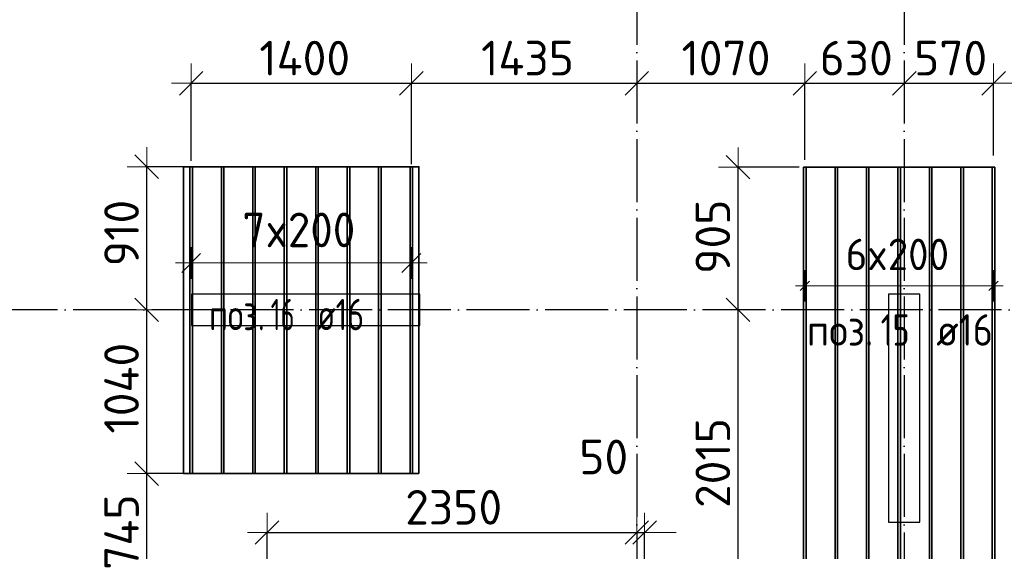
# Model space of a CAD drawing. Header units: millimetres. Extents: x -3483 to 105345, y -283423 to 72284.
# Tile 26 of 165: x 42777 to 49036, y -123035 to -119656. Entities that reach past the tile are written whole.
import ezdxf

# ---------------------------------------------------------------- set-up
doc = ezdxf.new("R2010")
doc.units = ezdxf.units.MM
doc.header["$PDMODE"] = 65
doc.linetypes.add('______11', pattern=[500, 400, -50, 0, -50])
doc.linetypes.add('______5', pattern=[1100, 800, -100, 100, -100])
doc.layers.add('Арм.стержн.Доп. Арм ниж.зоны У', color=7, linetype='Continuous', lineweight=35, true_color=0x1cff1c)
doc.layers.add('Осевая линия_ общее', color=7, linetype='______5', lineweight=13, true_color=0xa0a0a0)
for name, color, linetype, lineweight in [('Колонна (2)', 7, 'Continuous', 35), ('Размерная линия_ общее', 7, 'Continuous', 13), ('Стена_ общее', 7, 'Continuous', 35)]:
    doc.layers.add(name, color=color, linetype=linetype, lineweight=lineweight)
doc.styles.add('ISOCPEUR', font='ISOCPEUR')
doc.dimstyles.new('DIMSTYLE_4', dxfattribs={"dimtxt": 220, "dimasz": 250, "dimexe": 0, "dimexo": 0, "dimgap": 110, "dimtad": 2, "dimdec": 0, "dimrnd": 5, "dimzin": 12, "dimdsep": 46, "dimtxsty": 'ISOCPEUR', "dimblk1": 'ALL_ML_STRICH', "dimblk2": 'ALL_ML_STRICH', "dimsah": 1, "dimcen": 0, "dimclrd": 7, "dimclre": 256, "dimclrt": 7, "dimadec": 0, "dimazin": 0, "dimtfac": 1, "dimtdec": 0, "dimtix": 1, "dimtmove": 2, "dimatfit": 3, "dimfxl": 0, "dimtzin": 0, "dimlwd": 0, "dimlwe": -3, "dimarcsym": 0})
doc.dimstyles.new('DIMSTYLE_5', dxfattribs={"dimtxt": 220, "dimasz": 250, "dimexe": 0, "dimexo": 0, "dimgap": 110, "dimtad": 2, "dimdec": 0, "dimrnd": 5, "dimzin": 12, "dimdsep": 46, "dimtxsty": 'ISOCPEUR', "dimblk1": 'ALL_ML_STRICH', "dimblk2": 'ALL_ML_STRICH', "dimsah": 1, "dimcen": 0, "dimclrd": 7, "dimclre": 256, "dimclrt": 7, "dimadec": 0, "dimazin": 0, "dimtfac": 1, "dimtdec": 0, "dimtix": 1, "dimtmove": 2, "dimatfit": 3, "dimfxl": 0, "dimtvp": 1.2, "dimtzin": 0, "dimlwd": 0, "dimlwe": -3, "dimarcsym": 0})

# ---------------------------------------------------------------- blocks, each defined once
blk = doc.blocks.new('СЛОЖНЫЙ_ОБЪЕКТ_3')
at = {"layer": 'Колонна (2)', "color": 9, "lineweight": -3, "true_color": 0xc7c7c7, "transparency": 33554687}
for p, q in [((43870, -121400), (43870, -121600)), ((45320, -121400), (43870, -121400)), ((45320, -121600), (45320, -121400)), ((48300, -121400), (48300, -122850)), ((48500, -121400), (48300, -121400)), ((48500, -122850), (48500, -121400)), ((43870, -121600), (45320, -121600)), ((48300, -122850), (48500, -122850))]:
    blk.add_line(p, q, dxfattribs=at)
blk = doc.blocks.new('ALL_ML_STRICH')
at = {"color": 0, "linetype": 'ByBlock', "lineweight": -2}
for p, q in [((-0.3, -0.3), (0.3, 0.3)), ((0, -0.5), (0, 0.5)), ((-1, 0), (0.5, 0))]:
    blk.add_line(p, q, dxfattribs=at)
blk = doc.blocks.new('*D402')
at = {"layer": 'DEFPOINTS', "color": 7, "linetype": 'Continuous', "lineweight": 13, "transparency": 33554687}
for p in [(47469.1, -121500), (47343.4, -123513.6), (47850.3, -123513.6)]:
    blk.add_point(p, dxfattribs=at)
at = {"layer": 'Размерная линия_ общее', "color": 253, "linetype": 'Continuous', "lineweight": -2, "true_color": 0xa0a0a0, "transparency": 33554687}
for p, q in [((47369.1, -121500), (47343.4, -121500)), ((47750.3, -123513.6), (47343.4, -123513.6))]:
    blk.add_line(p, q, dxfattribs=at)
at = {"layer": 'Размерная линия_ общее', "color": 7, "linetype": 'Continuous', "lineweight": -2, "transparency": 33554687}
blk.add_line((47343.4, -123513.6), (47343.4, -121500), dxfattribs=at)
at = {"layer": 'Размерная линия_ общее', "color": 7, "linetype": 'Continuous', "lineweight": 13, "transparency": 33554687, "xscale": 250, "yscale": 250, "zscale": 250}
for p, rotation in [((47343.4, -121500), 90), ((47343.4, -123513.6), 270)]:
    blk.add_blockref('ALL_ML_STRICH', p, dxfattribs=dict(at, rotation=rotation))
at = {"layer": 'Размерная линия_ общее', "color": 7, "linetype": 'Continuous', "lineweight": 13, "transparency": 33554687, "insert": (47183.4, -122473.8), "char_height": 220, "width": 880, "attachment_point": 5, "rotation": 90, "style": 'ISOCPEUR'}
blk.add_mtext('\\A1;{2015}', dxfattribs=at)
blk = doc.blocks.new('*D403')
at = {"layer": 'DEFPOINTS', "color": 7, "linetype": 'Continuous', "lineweight": 13, "transparency": 33554687}
for p in [(47833, -120593.6), (47343.4, -121500), (47469.1, -121500)]:
    blk.add_point(p, dxfattribs=at)
at = {"layer": 'Размерная линия_ общее', "color": 253, "linetype": 'Continuous', "lineweight": -2, "true_color": 0xa0a0a0, "transparency": 33554687}
for p, q in [((47733, -120593.6), (47343.4, -120593.6)), ((47369.1, -121500), (47343.4, -121500))]:
    blk.add_line(p, q, dxfattribs=at)
at = {"layer": 'Размерная линия_ общее', "color": 7, "linetype": 'Continuous', "lineweight": -2, "transparency": 33554687}
blk.add_line((47343.4, -121500), (47343.4, -120593.6), dxfattribs=at)
at = {"layer": 'Размерная линия_ общее', "color": 7, "linetype": 'Continuous', "lineweight": 13, "transparency": 33554687, "xscale": 250, "yscale": 250, "zscale": 250}
for p, rotation in [((47343.4, -120593.6), 90), ((47343.4, -121500), 270)]:
    blk.add_blockref('ALL_ML_STRICH', p, dxfattribs=dict(at, rotation=rotation))
at = {"layer": 'Размерная линия_ общее', "color": 7, "linetype": 'Continuous', "lineweight": 13, "transparency": 33554687, "insert": (47183.4, -121035.8), "char_height": 220, "width": 660, "attachment_point": 5, "rotation": 90, "style": 'ISOCPEUR'}
blk.add_mtext('\\A1;{905}', dxfattribs=at)
blk = doc.blocks.new('*D404')
at = {"layer": 'DEFPOINTS', "color": 7, "linetype": 'Continuous', "lineweight": 13, "transparency": 33554687}
for p in [(43866.7, -120060.3), (43866.7, -120653.8), (45266.7, -120675.4)]:
    blk.add_point(p, dxfattribs=at)
at = {"layer": 'Размерная линия_ общее', "color": 253, "linetype": 'Continuous', "lineweight": -2, "true_color": 0xa0a0a0, "transparency": 33554687}
for p, q in [((43866.7, -120553.8), (43866.7, -120060.3)), ((45266.7, -120575.4), (45266.7, -120060.3))]:
    blk.add_line(p, q, dxfattribs=at)
at = {"layer": 'Размерная линия_ общее', "color": 7, "linetype": 'Continuous', "lineweight": -2, "transparency": 33554687}
blk.add_line((43866.7, -120060.3), (45266.7, -120060.3), dxfattribs=at)
at = {"layer": 'Размерная линия_ общее', "color": 7, "linetype": 'Continuous', "lineweight": 13, "transparency": 33554687, "xscale": 250, "yscale": 250, "zscale": 250, "rotation": 180}
blk.add_blockref('ALL_ML_STRICH', (43866.7, -120060.3), dxfattribs=at)
at = {"layer": 'Размерная линия_ общее', "color": 7, "linetype": 'Continuous', "lineweight": 13, "transparency": 33554687, "xscale": 250, "yscale": 250, "zscale": 250}
blk.add_blockref('ALL_ML_STRICH', (45266.7, -120060.3), dxfattribs=at)
at = {"layer": 'Размерная линия_ общее', "color": 7, "linetype": 'Continuous', "lineweight": 13, "transparency": 33554687, "insert": (44588.7, -119900.3), "char_height": 220, "width": 880, "attachment_point": 5, "style": 'ISOCPEUR'}
blk.add_mtext('\\A1;{1400}', dxfattribs=at)
blk = doc.blocks.new('*D405')
at = {"layer": 'DEFPOINTS', "color": 7, "linetype": 'Continuous', "lineweight": 13, "transparency": 33554687}
for p in [(45266.7, -120060.3), (46700, -120094.9), (45266.7, -120675.4)]:
    blk.add_point(p, dxfattribs=at)
at = {"layer": 'Размерная линия_ общее', "color": 253, "linetype": 'Continuous', "lineweight": -2, "true_color": 0xa0a0a0, "transparency": 33554687}
for p, q in [((45266.7, -120575.4), (45266.7, -120060.3)), ((46700, -120060.3), (46700, -120060.3))]:
    blk.add_line(p, q, dxfattribs=at)
at = {"layer": 'Размерная линия_ общее', "color": 7, "linetype": 'Continuous', "lineweight": -2, "transparency": 33554687}
blk.add_line((45266.7, -120060.3), (46700, -120060.3), dxfattribs=at)
at = {"layer": 'Размерная линия_ общее', "color": 7, "linetype": 'Continuous', "lineweight": 13, "transparency": 33554687, "xscale": 250, "yscale": 250, "zscale": 250, "rotation": 180}
blk.add_blockref('ALL_ML_STRICH', (45266.7, -120060.3), dxfattribs=at)
at = {"layer": 'Размерная линия_ общее', "color": 7, "linetype": 'Continuous', "lineweight": 13, "transparency": 33554687, "xscale": 250, "yscale": 250, "zscale": 250}
blk.add_blockref('ALL_ML_STRICH', (46700, -120060.3), dxfattribs=at)
at = {"layer": 'Размерная линия_ общее', "color": 7, "linetype": 'Continuous', "lineweight": 13, "transparency": 33554687, "insert": (46005.4, -119900.3), "char_height": 220, "width": 880, "attachment_point": 5, "style": 'ISOCPEUR'}
blk.add_mtext('\\A1;{1435}', dxfattribs=at)
blk = doc.blocks.new('*D406')
at = {"layer": 'DEFPOINTS', "color": 7, "linetype": 'Continuous', "lineweight": 13, "transparency": 33554687}
for p in [(46700, -120060.3), (46700, -120094.9), (47768.1, -120647.3)]:
    blk.add_point(p, dxfattribs=at)
at = {"layer": 'Размерная линия_ общее', "color": 253, "linetype": 'Continuous', "lineweight": -2, "true_color": 0xa0a0a0, "transparency": 33554687}
for p, q in [((46700, -120060.3), (46700, -120060.3)), ((47768.1, -120547.3), (47768.1, -120060.3))]:
    blk.add_line(p, q, dxfattribs=at)
at = {"layer": 'Размерная линия_ общее', "color": 7, "linetype": 'Continuous', "lineweight": -2, "transparency": 33554687}
blk.add_line((46700, -120060.3), (47768.1, -120060.3), dxfattribs=at)
at = {"layer": 'Размерная линия_ общее', "color": 7, "linetype": 'Continuous', "lineweight": 13, "transparency": 33554687, "xscale": 250, "yscale": 250, "zscale": 250, "rotation": 180}
blk.add_blockref('ALL_ML_STRICH', (46700, -120060.3), dxfattribs=at)
at = {"layer": 'Размерная линия_ общее', "color": 7, "linetype": 'Continuous', "lineweight": 13, "transparency": 33554687, "xscale": 250, "yscale": 250, "zscale": 250}
blk.add_blockref('ALL_ML_STRICH', (47768.1, -120060.3), dxfattribs=at)
at = {"layer": 'Размерная линия_ общее', "color": 7, "linetype": 'Continuous', "lineweight": 13, "transparency": 33554687, "insert": (47267, -119900.3), "char_height": 220, "width": 880, "attachment_point": 5, "style": 'ISOCPEUR'}
blk.add_mtext('\\A1;{1070}', dxfattribs=at)
blk = doc.blocks.new('*D407')
at = {"layer": 'DEFPOINTS', "color": 7, "linetype": 'Continuous', "lineweight": 13, "transparency": 33554687}
for p in [(47768.1, -120060.3), (48400, -120059.6), (47768.1, -120647.3)]:
    blk.add_point(p, dxfattribs=at)
at = {"layer": 'Размерная линия_ общее', "color": 253, "linetype": 'Continuous', "lineweight": -2, "true_color": 0xa0a0a0, "transparency": 33554687}
for p, q in [((47768.1, -120547.3), (47768.1, -120060.3)), ((48400, -120060.3), (48400, -120060.3))]:
    blk.add_line(p, q, dxfattribs=at)
at = {"layer": 'Размерная линия_ общее', "color": 7, "linetype": 'Continuous', "lineweight": -2, "transparency": 33554687}
blk.add_line((47768.1, -120060.3), (48400, -120060.3), dxfattribs=at)
at = {"layer": 'Размерная линия_ общее', "color": 7, "linetype": 'Continuous', "lineweight": 13, "transparency": 33554687, "xscale": 250, "yscale": 250, "zscale": 250, "rotation": 180}
blk.add_blockref('ALL_ML_STRICH', (47768.1, -120060.3), dxfattribs=at)
at = {"layer": 'Размерная линия_ общее', "color": 7, "linetype": 'Continuous', "lineweight": 13, "transparency": 33554687, "xscale": 250, "yscale": 250, "zscale": 250}
blk.add_blockref('ALL_ML_STRICH', (48400, -120060.3), dxfattribs=at)
at = {"layer": 'Размерная линия_ общее', "color": 7, "linetype": 'Continuous', "lineweight": 13, "transparency": 33554687, "insert": (48095, -119900.3), "char_height": 220, "width": 660, "attachment_point": 5, "style": 'ISOCPEUR'}
blk.add_mtext('\\A1;{630}', dxfattribs=at)
blk = doc.blocks.new('*D408')
at = {"layer": 'DEFPOINTS', "color": 7, "linetype": 'Continuous', "lineweight": 13, "transparency": 33554687}
for p in [(48400, -120059.6), (48400, -120060.3), (48968.1, -120618.5)]:
    blk.add_point(p, dxfattribs=at)
at = {"layer": 'Размерная линия_ общее', "color": 253, "linetype": 'Continuous', "lineweight": -2, "true_color": 0xa0a0a0, "transparency": 33554687}
for p, q in [((48400, -120060.3), (48400, -120060.3)), ((48968.1, -120518.5), (48968.1, -120060.3))]:
    blk.add_line(p, q, dxfattribs=at)
at = {"layer": 'Размерная линия_ общее', "color": 7, "linetype": 'Continuous', "lineweight": -2, "transparency": 33554687}
blk.add_line((48400, -120060.3), (48968.1, -120060.3), dxfattribs=at)
at = {"layer": 'Размерная линия_ общее', "color": 7, "linetype": 'Continuous', "lineweight": 13, "transparency": 33554687, "xscale": 250, "yscale": 250, "zscale": 250, "rotation": 180}
blk.add_blockref('ALL_ML_STRICH', (48400, -120060.3), dxfattribs=at)
at = {"layer": 'Размерная линия_ общее', "color": 7, "linetype": 'Continuous', "lineweight": 13, "transparency": 33554687, "xscale": 250, "yscale": 250, "zscale": 250}
blk.add_blockref('ALL_ML_STRICH', (48968.1, -120060.3), dxfattribs=at)
at = {"layer": 'Размерная линия_ общее', "color": 7, "linetype": 'Continuous', "lineweight": 13, "transparency": 33554687, "insert": (48695, -119900.3), "char_height": 220, "width": 660, "attachment_point": 5, "style": 'ISOCPEUR'}
blk.add_mtext('\\A1;{570}', dxfattribs=at)
blk = doc.blocks.new('*D411')
at = {"layer": 'DEFPOINTS', "color": 7, "linetype": 'Continuous', "lineweight": 13, "transparency": 33554687}
for p in [(43938.8, -122540.6), (43584.4, -123285.1), (44455.5, -123285.1)]:
    blk.add_point(p, dxfattribs=at)
at = {"layer": 'Размерная линия_ общее', "color": 253, "linetype": 'Continuous', "lineweight": -2, "true_color": 0xa0a0a0, "transparency": 33554687}
for p, q in [((43838.8, -122540.6), (43584.4, -122540.6)), ((44355.5, -123285.1), (43584.4, -123285.1))]:
    blk.add_line(p, q, dxfattribs=at)
at = {"layer": 'Размерная линия_ общее', "color": 7, "linetype": 'Continuous', "lineweight": -2, "transparency": 33554687}
blk.add_line((43584.4, -123285.1), (43584.4, -122540.6), dxfattribs=at)
at = {"layer": 'Размерная линия_ общее', "color": 7, "linetype": 'Continuous', "lineweight": 13, "transparency": 33554687, "xscale": 250, "yscale": 250, "zscale": 250}
for p, rotation in [((43584.4, -122540.6), 90), ((43584.4, -123285.1), 270)]:
    blk.add_blockref('ALL_ML_STRICH', p, dxfattribs=dict(at, rotation=rotation))
at = {"layer": 'Размерная линия_ общее', "color": 7, "linetype": 'Continuous', "lineweight": 13, "transparency": 33554687, "insert": (43424.4, -122912.8), "char_height": 220, "width": 660, "attachment_point": 5, "rotation": 90, "style": 'ISOCPEUR'}
blk.add_mtext('\\A1;{745}', dxfattribs=at)
blk = doc.blocks.new('*D412')
at = {"layer": 'DEFPOINTS', "color": 7, "linetype": 'Continuous', "lineweight": 13, "transparency": 33554687}
for p in [(43577.6, -121500), (43584.4, -122540.6), (43938.8, -122540.6)]:
    blk.add_point(p, dxfattribs=at)
at = {"layer": 'Размерная линия_ общее', "color": 253, "linetype": 'Continuous', "lineweight": -2, "true_color": 0xa0a0a0, "transparency": 33554687}
for p, q in [((43584.4, -121500), (43584.4, -121500)), ((43838.8, -122540.6), (43584.4, -122540.6))]:
    blk.add_line(p, q, dxfattribs=at)
at = {"layer": 'Размерная линия_ общее', "color": 7, "linetype": 'Continuous', "lineweight": -2, "transparency": 33554687}
blk.add_line((43584.4, -122540.6), (43584.4, -121500), dxfattribs=at)
at = {"layer": 'Размерная линия_ общее', "color": 7, "linetype": 'Continuous', "lineweight": 13, "transparency": 33554687, "xscale": 250, "yscale": 250, "zscale": 250}
for p, rotation in [((43584.4, -121500), 90), ((43584.4, -122540.6), 270)]:
    blk.add_blockref('ALL_ML_STRICH', p, dxfattribs=dict(at, rotation=rotation))
at = {"layer": 'Размерная линия_ общее', "color": 7, "linetype": 'Continuous', "lineweight": 13, "transparency": 33554687, "insert": (43424.4, -121998.3), "char_height": 220, "width": 880, "attachment_point": 5, "rotation": 90, "style": 'ISOCPEUR'}
blk.add_mtext('\\A1;{1040}', dxfattribs=at)
blk = doc.blocks.new('*D413')
at = {"layer": 'DEFPOINTS', "color": 7, "linetype": 'Continuous', "lineweight": 13, "transparency": 33554687}
for p in [(43929.6, -120590.6), (43577.6, -121500), (43584.4, -121500)]:
    blk.add_point(p, dxfattribs=at)
at = {"layer": 'Размерная линия_ общее', "color": 253, "linetype": 'Continuous', "lineweight": -2, "true_color": 0xa0a0a0, "transparency": 33554687}
for p, q in [((43829.6, -120590.6), (43584.4, -120590.6)), ((43584.4, -121500), (43584.4, -121500))]:
    blk.add_line(p, q, dxfattribs=at)
at = {"layer": 'Размерная линия_ общее', "color": 7, "linetype": 'Continuous', "lineweight": -2, "transparency": 33554687}
blk.add_line((43584.4, -121500), (43584.4, -120590.6), dxfattribs=at)
at = {"layer": 'Размерная линия_ общее', "color": 7, "linetype": 'Continuous', "lineweight": 13, "transparency": 33554687, "xscale": 250, "yscale": 250, "zscale": 250}
for p, rotation in [((43584.4, -120590.6), 90), ((43584.4, -121500), 270)]:
    blk.add_blockref('ALL_ML_STRICH', p, dxfattribs=dict(at, rotation=rotation))
at = {"layer": 'Размерная линия_ общее', "color": 7, "linetype": 'Continuous', "lineweight": 13, "transparency": 33554687, "insert": (43424.4, -121012.3), "char_height": 220, "width": 660, "attachment_point": 5, "rotation": 90, "style": 'ISOCPEUR'}
blk.add_mtext('\\A1;{910}', dxfattribs=at)
blk = doc.blocks.new('*D422')
at = {"layer": 'DEFPOINTS', "color": 7, "linetype": 'Continuous', "lineweight": 13, "transparency": 33554687}
for p in [(44349.5, -122915), (46700, -122956.6), (44349.5, -123375.9)]:
    blk.add_point(p, dxfattribs=at)
at = {"layer": 'Размерная линия_ общее', "color": 253, "linetype": 'Continuous', "lineweight": -2, "true_color": 0xa0a0a0, "transparency": 33554687}
for p, q in [((44349.5, -123275.9), (44349.5, -122915)), ((46700, -122915), (46700, -122915))]:
    blk.add_line(p, q, dxfattribs=at)
at = {"layer": 'Размерная линия_ общее', "color": 7, "linetype": 'Continuous', "lineweight": -2, "transparency": 33554687}
blk.add_line((44349.5, -122915), (46700, -122915), dxfattribs=at)
at = {"layer": 'Размерная линия_ общее', "color": 7, "linetype": 'Continuous', "lineweight": 13, "transparency": 33554687, "xscale": 250, "yscale": 250, "zscale": 250, "rotation": 180}
blk.add_blockref('ALL_ML_STRICH', (44349.5, -122915), dxfattribs=at)
at = {"layer": 'Размерная линия_ общее', "color": 7, "linetype": 'Continuous', "lineweight": 13, "transparency": 33554687, "xscale": 250, "yscale": 250, "zscale": 250}
blk.add_blockref('ALL_ML_STRICH', (46700, -122915), dxfattribs=at)
at = {"layer": 'Размерная линия_ общее', "color": 7, "linetype": 'Continuous', "lineweight": 13, "transparency": 33554687, "insert": (45535.8, -122755), "char_height": 220, "width": 880, "attachment_point": 5, "style": 'ISOCPEUR'}
blk.add_mtext('\\A1;{2350}', dxfattribs=at)
blk = doc.blocks.new('*D423')
at = {"layer": 'DEFPOINTS', "color": 7, "linetype": 'Continuous', "lineweight": 13, "transparency": 33554687}
for p in [(46700, -122915), (46700, -122956.6), (46749.5, -123362.1)]:
    blk.add_point(p, dxfattribs=at)
at = {"layer": 'Размерная линия_ общее', "color": 253, "linetype": 'Continuous', "lineweight": -2, "true_color": 0xa0a0a0, "transparency": 33554687}
for p, q in [((46700, -122915), (46700, -122915)), ((46749.5, -123262.1), (46749.5, -122915))]:
    blk.add_line(p, q, dxfattribs=at)
at = {"layer": 'Размерная линия_ общее', "color": 7, "linetype": 'Continuous', "lineweight": -2, "transparency": 33554687}
blk.add_line((46700, -122915), (46749.5, -122915), dxfattribs=at)
at = {"layer": 'Размерная линия_ общее', "color": 7, "linetype": 'Continuous', "lineweight": 13, "transparency": 33554687, "xscale": 250, "yscale": 250, "zscale": 250}
blk.add_blockref('ALL_ML_STRICH', (46749.5, -122915), dxfattribs=at)
at = {"layer": 'Размерная линия_ общее', "color": 7, "linetype": 'Continuous', "lineweight": 13, "transparency": 33554687, "xscale": 250, "yscale": 250, "zscale": 250, "rotation": 180}
blk.add_blockref('ALL_ML_STRICH', (46700, -122915), dxfattribs=at)
at = {"layer": 'Размерная линия_ общее', "color": 7, "linetype": 'Continuous', "lineweight": 13, "transparency": 33554687, "insert": (46489.6, -122435.2), "char_height": 220, "width": 440, "attachment_point": 5, "style": 'ISOCPEUR'}
blk.add_mtext('\\A1;{50}', dxfattribs=at)

msp = doc.modelspace()

# ---------------------------------------------------------------- linework, layer by layer
at = {"layer": 'Арм.стержн.Доп. Арм ниж.зоны У', "color": 253, "linetype": 'Continuous', "lineweight": -3, "true_color": 0xa0a0a0, "transparency": 33554687}
for p, q in [((43866.7, -121202.3), (43866.7, -121102.3)), ((45266.7, -121202.3), (45266.7, -121102.3)), ((43866.7, -121202.3), (43866.7, -121302.3)), ((45266.7, -121202.3), (45266.7, -121302.3)), ((47768.1, -121348), (47768.1, -121248)), ((48968.1, -121348), (48968.1, -121248)), ((47768.1, -121348), (47768.1, -121448)), ((48968.1, -121348), (48968.1, -121448))]:
    msp.add_line(p, q, dxfattribs=at)
at = {"layer": 'Арм.стержн.Доп. Арм ниж.зоны У', "color": 7, "linetype": 'Continuous', "lineweight": 25, "transparency": 33554687}
for p, q in [((43806.7, -121262.3), (43926.7, -121142.3)), ((45206.7, -121262.3), (45326.7, -121142.3)), ((47738.1, -121378), (47798.1, -121318)), ((48938.1, -121378), (48998.1, -121318))]:
    msp.add_line(p, q, dxfattribs=at)
at = {"layer": 'Арм.стержн.Доп. Арм ниж.зоны У', "color": 7, "linetype": 'Continuous', "lineweight": 13, "transparency": 33554687}
for p, q in [((43866.7, -121202.3), (43766.7, -121202.3)), ((45266.7, -121202.3), (45366.7, -121202.3)), ((47768.1, -121348), (47708.1, -121348)), ((48968.1, -121348), (49028.1, -121348))]:
    msp.add_line(p, q, dxfattribs=at)
at = {"layer": 'Арм.стержн.Доп. Арм ниж.зоны У', "color": 52, "linetype": 'Continuous', "lineweight": 35, "transparency": 33554687}
for points in [[(45314.7, -122540.6), (45314.7, -120590.6), (43818.7, -120590.6), (43818.7, -122540.6), (45314.7, -122540.6)], [(47760.1, -120593.6), (47760.1, -123513.6), (48976.1, -123513.6), (48976.1, -120593.6), (47760.1, -120593.6)]]:
    msp.add_lwpolyline(points, dxfattribs=at)
at = {"layer": 'Арм.стержн.Доп. Арм ниж.зоны У', "color": 7, "linetype": 'Continuous', "lineweight": 35, "transparency": 33554687}
for points in [[(43858.7, -122540.6), (43858.7, -120590.6), (43874.7, -120590.6), (43874.7, -122540.6), (43858.7, -122540.6)], [(44058.7, -122540.6), (44058.7, -120590.6), (44074.7, -120590.6), (44074.7, -122540.6), (44058.7, -122540.6)], [(44258.7, -122540.6), (44258.7, -120590.6), (44274.7, -120590.6), (44274.7, -122540.6), (44258.7, -122540.6)], [(44458.7, -122540.6), (44458.7, -120590.6), (44474.7, -120590.6), (44474.7, -122540.6), (44458.7, -122540.6)], [(44658.7, -122540.6), (44658.7, -120590.6), (44674.7, -120590.6), (44674.7, -122540.6), (44658.7, -122540.6)], [(44858.7, -122540.6), (44858.7, -120590.6), (44874.7, -120590.6), (44874.7, -122540.6), (44858.7, -122540.6)], [(45058.7, -122540.6), (45058.7, -120590.6), (45074.7, -120590.6), (45074.7, -122540.6), (45058.7, -122540.6)], [(45258.7, -122540.6), (45258.7, -120590.6), (45274.7, -120590.6), (45274.7, -122540.6), (45258.7, -122540.6)], [(47776.1, -120593.6), (47776.1, -123513.6), (47760.1, -123513.6), (47760.1, -120593.6), (47776.1, -120593.6)], [(47976.1, -120593.6), (47976.1, -123513.6), (47960.1, -123513.6), (47960.1, -120593.6), (47976.1, -120593.6)], [(48176.1, -120593.6), (48176.1, -123513.6), (48160.1, -123513.6), (48160.1, -120593.6), (48176.1, -120593.6)], [(48376.1, -120593.6), (48376.1, -123513.6), (48360.1, -123513.6), (48360.1, -120593.6), (48376.1, -120593.6)], [(48576.1, -120593.6), (48576.1, -123513.6), (48560.1, -123513.6), (48560.1, -120593.6), (48576.1, -120593.6)], [(48776.1, -120593.6), (48776.1, -123513.6), (48760.1, -123513.6), (48760.1, -120593.6), (48776.1, -120593.6)], [(48976.1, -120593.6), (48976.1, -123513.6), (48960.1, -123513.6), (48960.1, -120593.6), (48976.1, -120593.6)]]:
    msp.add_lwpolyline(points, dxfattribs=at)
at = {"layer": 'Арм.стержн.Доп. Арм ниж.зоны У', "color": 7, "linetype": 'Continuous', "lineweight": 13, "transparency": 33554687}
for points in [[(43866.7, -121202.3), (43993.7, -121202.3), (43993.7, -121202.3), (45266.7, -121202.3)], [(47768.1, -121348), (47838.1, -121348), (47838.1, -121348), (48968.1, -121348)]]:
    msp.add_lwpolyline(points, dxfattribs=at)
at = {"layer": 'Осевая линия_ общее', "color": 253, "linetype": '______11', "lineweight": -3, "true_color": 0xa0a0a0, "transparency": 33554687}
for p, q in [((46700, -93410), (46700, -142827.9)), ((48400, -93410), (48400, -142827.9)), ((61020, -121500), (37142.2, -121500))]:
    msp.add_line(p, q, dxfattribs=at)

# ---------------------------------------------------------------- block references
at = {"layer": 'Стена_ общее', "color": 9, "linetype": 'Continuous', "lineweight": -3, "true_color": 0xc7c7c7, "transparency": 33554687}
msp.add_blockref('СЛОЖНЫЙ_ОБЪЕКТ_3', (0, 0), dxfattribs=at)

# ---------------------------------------------------------------- texts
at = {"layer": 'Арм.стержн.Доп. Арм ниж.зоны У', "color": 7, "linetype": 'Continuous', "lineweight": 13, "transparency": 33554687, "attachment_point": 7, "style": 'ISOCPEUR'}
for s, insert, char_height, width in [('\\W0.95;7x200', (44192.7, -121102.3), 220, 873.359), ('\\W0.95;6x200', (48028.1, -121248), 200, 793.963)]:
    msp.add_mtext(s, dxfattribs=dict(at, insert=insert, char_height=char_height, width=width))
at = {"layer": 'Арм.стержн.Доп. Арм ниж.зоны У', "color": 7, "linetype": 'Continuous', "lineweight": 25, "transparency": 33554687, "char_height": 200, "attachment_point": 7, "style": 'ISOCPEUR'}
for s, insert, width in [('\\W0.62;16', (44372.7, -121630), 262.378), ('\\W0.74; ø16 ', (44572.7, -121630), 624.254), ('\\W0.77;поз.', (43981, -121630), 468.039), ('\\W0.75;15', (48250.6, -121728), 314.854), ('\\W0.89; ø16 ', (48490.6, -121728), 749.105), ('\\W0.92;поз.', (47780.6, -121728), 561.647)]:
    msp.add_mtext(s, dxfattribs=dict(at, insert=insert, width=width))

# ---------------------------------------------------------------- dimensions: what is measured, and where the dimension line sits
at = {"layer": 'Размерная линия_ общее', "color": 7, "linetype": 'Continuous', "lineweight": 13, "transparency": 33554687}
for base, p1, p2, dimstyle, picture, middle in [((45266.7, -120060.3), (43866.7, -120553.8), (45266.7, -120575.4), 'DIMSTYLE_4', '*D404', (44588.7, -119900.3)), ((46700, -120060.3), (45266.7, -120575.4), (46700, -120060.3), 'DIMSTYLE_4', '*D405', (46005.4, -119900.3)), ((47768.1, -120060.3), (46700, -120060.3), (47768.1, -120547.3), 'DIMSTYLE_4', '*D406', (47267, -119900.3)), ((48400, -120060.3), (47768.1, -120547.3), (48400, -120060.3), 'DIMSTYLE_5', '*D407', (48095, -119900.3)), ((48968.1, -120060.3), (48400, -120060.3), (48968.1, -120518.5), 'DIMSTYLE_5', '*D408', (48695, -119900.3)), ((46749.5299, -122914.9976), (46700, -122914.9976), (46749.5299, -123262.0656), 'DIMSTYLE_5', '*D423', (46489.5757, -122435.2111)), ((46700, -122914.9976), (44349.5299, -123275.9281), (46700, -122914.9976), 'DIMSTYLE_4', '*D422', (45535.765, -122754.9976))]:
    dim = msp.add_linear_dim(base=base, p1=p1, p2=p2, dimstyle=dimstyle, override={"dimpost": '<>', "dimclrd": 7, "dimclre": 253, "dimclrt": 7, "dimlwd": 0, "dimlwe": 65533}, dxfattribs=at)
    dim.commit()
    dim.dimension.update_dxf_attribs({"geometry": picture, "text_midpoint": middle, "dimtype": 160})
for base, p1, p2, picture, middle in [((43584.4, -120590.6), (43584.4, -121500), (43829.6, -120590.6), '*D413', (43424.4, -121012.3)), ((47343.4, -120593.6), (47369.1, -121500), (47733, -120593.6), '*D403', (47183.4, -121035.8)), ((43584.4, -121500), (43838.8, -122540.6), (43584.4, -121500), '*D412', (43424.4, -121998.3)), ((47343.4, -121500), (47750.3, -123513.6), (47369.1, -121500), '*D402', (47183.4, -122473.8)), ((43584.3988, -122540.5503), (44355.4702, -123285.1299), (43838.842, -122540.5503), '*D411', (43424.3988, -122912.8401))]:
    dim = msp.add_linear_dim(base=base, p1=p1, p2=p2, angle=90, dimstyle='DIMSTYLE_4', override={"dimpost": '<>', "dimclrd": 7, "dimclre": 253, "dimclrt": 7, "dimlwd": 0, "dimlwe": 65533}, dxfattribs=at)
    dim.commit()
    dim.dimension.update_dxf_attribs({"geometry": picture, "text_midpoint": middle, "dimtype": 160})

doc.saveas('drawing.dxf')
